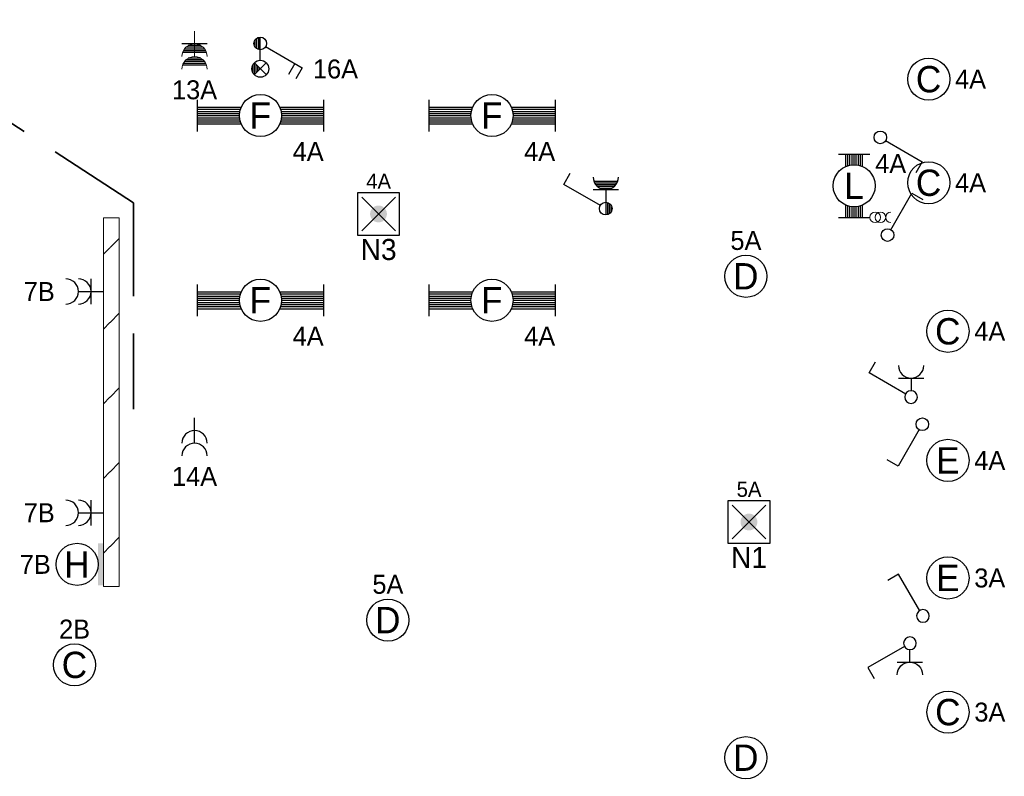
# Model space of a CAD drawing. Header units: millimetres. Extents: x 2866 to 82825, y 5804 to 55791.
# Tile 12 of 28: x 42472 to 51824, y 15143 to 22325. Entities that reach past the tile are written whole.
import ezdxf
from ezdxf.enums import TextEntityAlignment as Align

# ---------------------------------------------------------------- set-up
doc = ezdxf.new("R2010")
doc.units = ezdxf.units.MM
doc.linetypes.add('DGN Style 3', pattern=[1239.87276, 885.6234, -354.24936])
for name, color, linetype, lineweight in [('Level 14', 1, 'Continuous', 0), ('Level 16', 1, 'Continuous', 0), ('Level 18', 1, 'Continuous', 0), ('Level 19', 1, 'Continuous', 0), ('Level 20', 1, 'Continuous', 0), ('Level 54', 1, 'Continuous', 0)]:
    doc.layers.add(name, color=color, linetype=linetype, lineweight=lineweight)
doc.styles.add('Style-WORKING', font='WORKING.shx')

# ---------------------------------------------------------------- blocks, each defined once
blk = doc.blocks.new('EA7_1')
at = {"layer": 'Level 18', "color": 3, "linetype": 'Continuous', "lineweight": 25}
blk.add_circle((-2.5, 0), 2, dxfattribs=at)
blk.add_solid([(0, -2), (0, 2), (-0.5, -2), (-0.5, 2)], dxfattribs=at)
at = {"layer": 'Level 18', "color": 1, "linetype": 'Continuous', "lineweight": 18, "style": 'Style-WORKING'}
blk.add_attdef('EA7_1_1734', text='', height=1.8, dxfattribs=at).set_placement((-2.2, 2.5), align=Align.CENTER)
at = {"layer": 'Level 18', "color": 2, "linetype": 'Continuous', "lineweight": 18, "style": 'Style-WORKING'}
blk.add_attdef('EA7_1_1733', text='', height=2.5, dxfattribs=at).set_placement((-2.517, 0), align=Align.MIDDLE_CENTER)
at = {"layer": 'Level 18', "color": 1, "linetype": 'Continuous', "lineweight": 18, "style": 'Style-WORKING'}
blk.add_attdef('EA7_1_1735', text='', height=1.8, dxfattribs=at).set_placement((-5, 0), align=Align.MIDDLE_RIGHT)
blk.add_attdef('EA7_1_1736', text='', height=1.8, dxfattribs=at).set_placement((-2.2, -2.5), align=Align.TOP_CENTER)
blk = doc.blocks.new('EA1')
at = {"layer": 'Level 18', "color": 3, "linetype": 'Continuous', "lineweight": 25}
for p, q in [((-6, 1.5), (-6, -1.5)), ((6, 1.5), (6, -1.5)), ((-6, 0.8), (-1.82, 0.8)), ((-6, 0.6), (-1.9, 0.6)), ((-6, 0.4), (-1.95, 0.4)), ((-6, 0.2), (-2, 0.2)), ((-6, 0), (-2, 0)), ((1.82, 0.8), (6, 0.8)), ((1.9, 0.6), (6, 0.6)), ((1.95, 0.4), (6, 0.4)), ((2, 0.2), (6, 0.2)), ((2, 0), (6, 0)), ((-6, -0.2), (-2, -0.2)), ((-6, -0.4), (-1.95, -0.4)), ((-6, -0.6), (-1.9, -0.6)), ((-6, -0.8), (-1.82, -0.8)), ((1.82, -0.8), (6, -0.8)), ((1.9, -0.6), (6, -0.6)), ((1.95, -0.4), (6, -0.4)), ((2, -0.2), (6, -0.2))]:
    blk.add_line(p, q, dxfattribs=at)
blk.add_circle((0, 0), 2, dxfattribs=at)
at = {"layer": 'Level 18', "color": 1, "linetype": 'Continuous', "lineweight": 0, "style": 'Style-WORKING'}
blk.add_attdef('EA1_1945', (-6, 2.5), '', height=1.8, dxfattribs=at)
blk.add_attdef('EA1_1944', text='', height=1.8, dxfattribs=at).set_placement((6.6, 2.5), align=Align.RIGHT)
at = {"layer": 'Level 18', "color": 2, "linetype": 'Continuous', "lineweight": 18, "style": 'Style-WORKING'}
blk.add_attdef('EA1_1943', text='', height=2.5, dxfattribs=at).set_placement((-0.017, 0), align=Align.MIDDLE_CENTER)
at = {"layer": 'Level 18', "color": 1, "linetype": 'Continuous', "lineweight": 0, "style": 'Style-WORKING'}
blk.add_attdef('EA1_1946', text='', height=1.8, dxfattribs=at).set_placement((-6, -2.5), align=Align.TOP_LEFT)
blk.add_attdef('EA1_1947', text='', height=1.8, dxfattribs=at).set_placement((6, -2.5), align=Align.TOP_RIGHT)
blk = doc.blocks.new('EC6')
at = {"layer": 'Level 18', "color": 3, "linetype": 'Continuous', "lineweight": 25}
blk.add_circle((0, 0), 2, dxfattribs=at)
at = {"layer": 'Level 18', "color": 1, "linetype": 'Continuous', "lineweight": 18, "style": 'Style-WORKING'}
blk.add_attdef('EC6_900', text='', height=1.8, dxfattribs=at).set_placement((0.3, 2.5), align=Align.CENTER)
at = {"layer": 'Level 18', "color": 2, "linetype": 'Continuous', "lineweight": 18, "style": 'Style-WORKING'}
blk.add_attdef('EC6_899', text='', height=2.5, dxfattribs=at).set_placement((-0.017, 0), align=Align.MIDDLE_CENTER)
at = {"layer": 'Level 18', "color": 1, "linetype": 'Continuous', "lineweight": 18, "style": 'Style-WORKING'}
blk.add_attdef('EC6_901', text='', height=1.8, dxfattribs=at).set_placement((-1.9, 0), align=Align.MIDDLE_RIGHT)
blk.add_attdef('EC6_903', text='', height=1.8, dxfattribs=at).set_placement((2.5, 0), align=Align.MIDDLE_LEFT)
blk.add_attdef('EC6_902', text='', height=1.8, dxfattribs=at).set_placement((0.3, -2.5), align=Align.TOP_CENTER)
blk = doc.blocks.new('*U19')
at = {"layer": 'Level 18', "color": 3, "linetype": 'Continuous', "lineweight": 0, "extrusion": (0, 0, -1)}
for centre in [(-0.01, 0), (-1.01, 0)]:
    blk.add_circle(centre, 1, dxfattribs=at)
at = {"layer": 'Level 18', "color": 3, "linetype": 'Continuous', "lineweight": 0}
blk.add_arc((-1.99, 0), 1, 270.0063, 89.9937, dxfattribs=at)
blk = doc.blocks.new('EA3')
at = {"layer": 'Level 18', "color": 3, "linetype": 'Continuous', "lineweight": 25}
for p, q in [((-1.5, 3), (1.5, 3)), ((-0.8, 1.82), (-0.8, 3)), ((-0.6, 1.9), (-0.6, 3)), ((-0.4, 1.94), (-0.4, 3)), ((-0.2, 2), (-0.2, 3)), ((0, 2), (0, 3)), ((0.2, 2), (0.2, 3)), ((0.4, 1.94), (0.4, 3)), ((0.6, 1.9), (0.6, 3)), ((0.8, 1.82), (0.8, 3)), ((-0.8, -3), (-0.8, -1.82)), ((0.8, -3), (0.8, -1.82)), ((-0.6, -3), (-0.6, -1.9)), ((-0.4, -3), (-0.4, -1.96)), ((-0.2, -3), (-0.2, -2)), ((0, -3), (0, -2)), ((0.2, -3), (0.2, -2)), ((0.4, -3), (0.4, -1.96)), ((0.6, -3), (0.6, -1.9)), ((-1.5, -3), (1.5, -3))]:
    blk.add_line(p, q, dxfattribs=at)
blk.add_circle((0, -0.005), 2, dxfattribs=at)
at = {"layer": 'Level 18', "color": 1, "linetype": 'Continuous', "lineweight": 0, "style": 'Style-WORKING'}
blk.add_attdef('EA3_6380', text='', height=1.8, dxfattribs=at).set_placement((-2, 3), align=Align.TOP_RIGHT)
blk.add_attdef('EA3_6379', text='', height=1.8, dxfattribs=at).set_placement((2, 3), align=Align.TOP_LEFT)
at = {"layer": 'Level 18', "color": 2, "linetype": 'Continuous', "lineweight": 18, "style": 'Style-WORKING'}
blk.add_attdef('EA3_6376', text='', height=2.5, dxfattribs=at).set_placement((-0.021, -0.01), align=Align.MIDDLE_CENTER)
at = {"layer": 'Level 18', "color": 1, "linetype": 'Continuous', "lineweight": 0, "style": 'Style-WORKING'}
blk.add_attdef('EA3_6377', text='', height=1.8, dxfattribs=at).set_placement((-1.4, -3), align=Align.RIGHT)
blk.add_attdef('EA3_6378', (2, -3), '', height=1.8, dxfattribs=at)
blk = doc.blocks.new('EM1')
at = {"layer": 'Level 16', "color": 3, "linetype": 'Continuous', "lineweight": 25}
for p, q in [((1.2, 1.2), (1.2, -1.2)), ((1.68, 0.95), (1.68, -0.95)), ((1.85, 1.05), (1.85, -1.05)), ((2, 1.12), (2, -1.12)), ((2.88, 0.95), (2.88, -0.95)), ((3.05, 1.05), (3.05, -1.05)), ((3.2, 1.12), (3.2, -1.12)), ((1.35, 0.6), (1.35, -0.6)), ((1.52, 0.82), (1.52, -0.82)), ((2.55, 0.6), (2.55, -0.6)), ((2.72, 0.82), (2.72, -0.82))]:
    blk.add_line(p, q, dxfattribs=at)
at = {"layer": 'Level 16', "color": 3, "linetype": 'Continuous', "lineweight": 0}
blk.add_line((2.4, 0), (0, 0), dxfattribs=at)
for centre in [(2.4, 0), (3.6, 0)]:
    blk.add_arc(centre, 1.2, 90, 270, dxfattribs=at)
at = {"layer": 'Level 16', "color": 2, "linetype": 'Continuous', "lineweight": 0, "style": 'Style-WORKING'}
blk.add_attdef('EM1_8689', text='', height=1.8, rotation=90, dxfattribs=at).set_placement((4.65, 0), align=Align.TOP_CENTER)
blk.add_attdef('EM1_8688', text='', height=1.8, rotation=270, dxfattribs=at).set_placement((4.65, -0.3), align=Align.CENTER)
blk.add_attdef('EM1_8691', text='', height=1.8, rotation=180, dxfattribs=at).set_placement((4.05, 0), align=Align.MIDDLE_RIGHT)
blk.add_attdef('EM1_8690', text='', height=1.8, dxfattribs=at).set_placement((4.65, 0), align=Align.MIDDLE_LEFT)
blk = doc.blocks.new('EK6')
at = {"layer": 'Level 19', "color": 3, "linetype": 'Continuous', "lineweight": 25}
for p, q in [((0.3, 0.5), (2.3, 3.98)), ((2.3, 3.98), (3.35, 3.38)), ((1.8, 1.2), (1.8, -1.2)), ((2.28, 0.95), (2.28, -0.95)), ((2.45, 1.05), (2.45, -1.05)), ((2.6, 1.12), (2.6, -1.12)), ((0.6, 0), (-0.6, 0)), ((1.8, 0), (0.6, 0)), ((1.95, 0.6), (1.95, -0.6)), ((2.12, 0.82), (2.12, -0.82)), ((0.58, -0.15), (-0.58, -0.15)), ((0.5, -0.32), (-0.5, -0.32)), ((0.35, -0.48), (-0.35, -0.48))]:
    blk.add_line(p, q, dxfattribs=at)
blk.add_circle((0, 0), 0.6, dxfattribs=at)
blk.add_arc((3, 0), 1.2, 90, 270, dxfattribs=at)
at = {"layer": 'Level 19', "color": 1, "linetype": 'Continuous', "lineweight": 0, "style": 'Style-WORKING'}
blk.add_attdef('EK6_8754', text='', height=1.8, rotation=90, dxfattribs=at).set_placement((2.42, 5), align=Align.MIDDLE_LEFT)
blk.add_attdef('EK6_8753', text='', height=1.8, rotation=270, dxfattribs=at).set_placement((2.42, 4.4), align=Align.MIDDLE_RIGHT)
blk.add_attdef('EK6_8755', text='', height=1.8, rotation=180, dxfattribs=at).set_placement((2.12, 4.5), align=Align.TOP_CENTER)
blk.add_attdef('EK6_8752', text='', height=1.8, dxfattribs=at).set_placement((2.72, 4.5), align=Align.CENTER)
at = {"layer": 'Level 19', "color": 2, "linetype": 'Continuous', "lineweight": 0, "style": 'Style-WORKING'}
blk.add_attdef('EK6_8769', text='', height=1.8, rotation=90, dxfattribs=at).set_placement((4.05, 0.3), align=Align.TOP_CENTER)
blk.add_attdef('EK6_8768', text='', height=1.8, rotation=270, dxfattribs=at).set_placement((4.05, -0.3), align=Align.CENTER)
blk.add_attdef('EK6_8771', text='', height=1.8, rotation=180, dxfattribs=at).set_placement((3.45, 0), align=Align.MIDDLE_RIGHT)
blk.add_attdef('EK6_8770', text='', height=1.8, dxfattribs=at).set_placement((4.05, 0), align=Align.MIDDLE_LEFT)
blk = doc.blocks.new('EL1')
at = {"layer": 'Level 16', "color": 3, "linetype": 'Continuous', "lineweight": 25}
blk.add_line((2.4, 0), (0, 0), dxfattribs=at)
for centre in [(2.4, 0), (3.6, 0)]:
    blk.add_arc(centre, 1.2, 90, 270, dxfattribs=at)
at = {"layer": 'Level 16', "color": 2, "linetype": 'Continuous', "lineweight": 18, "style": 'Style-WORKING'}
blk.add_attdef('EL1_9476', text='', height=1.8, rotation=270, dxfattribs=at).set_placement((4.65, -0.3), align=Align.CENTER)
blk.add_attdef('EL1_9477', text='', height=1.8, rotation=90, dxfattribs=at).set_placement((4.65, 0), align=Align.TOP_CENTER)
blk.add_attdef('EL1_9479', text='', height=1.8, rotation=180, dxfattribs=at).set_placement((4.05, 0), align=Align.MIDDLE_RIGHT)
blk.add_attdef('EL1_9478', text='', height=1.8, dxfattribs=at).set_placement((4.65, 0), align=Align.MIDDLE_LEFT)
blk = doc.blocks.new('EL6_2')
at = {"layer": 'Level 16', "color": 3, "linetype": 'Continuous', "lineweight": 25}
for p, q in [((1.2, 1.2), (1.2, -1.2)), ((2.4, 0), (0, 0))]:
    blk.add_line(p, q, dxfattribs=at)
for centre in [(2.405, 0), (3.605, 0)]:
    blk.add_arc(centre, 1.2, 90, 270, dxfattribs=at)
at = {"layer": 'Level 16', "color": 2, "linetype": 'Continuous', "lineweight": 18, "style": 'Style-WORKING'}
blk.add_attdef('EL6_2_6266', text='', height=1.8, rotation=90, dxfattribs=at).set_placement((4.66, 0), align=Align.TOP_CENTER)
blk.add_attdef('EL6_2_6265', text='', height=1.8, rotation=270, dxfattribs=at).set_placement((4.66, -0.3), align=Align.CENTER)
blk.add_attdef('EL6_2_6268', text='', height=1.8, rotation=180, dxfattribs=at).set_placement((4.06, 0), align=Align.MIDDLE_RIGHT)
blk.add_attdef('EL6_2_6267', text='', height=1.8, dxfattribs=at).set_placement((4.66, 0), align=Align.MIDDLE_LEFT)
blk = doc.blocks.new('EH0')
at = {"layer": 'Level 19', "color": 3, "linetype": 'Continuous', "lineweight": 25}
for p, q in [((0.3, 0.5), (2.3, 3.98)), ((2.3, 3.98), (3.34, 3.38))]:
    blk.add_line(p, q, dxfattribs=at)
blk.add_circle((-0.005, 0), 0.6, dxfattribs=at)
at = {"layer": 'Level 19', "color": 1, "linetype": 'Continuous', "lineweight": 0, "style": 'Style-WORKING'}
blk.add_attdef('EH0_6285', text='', height=1.8, rotation=90, dxfattribs=at).set_placement((2.42, 5), align=Align.MIDDLE_LEFT)
blk.add_attdef('EH0_6284', text='', height=1.8, rotation=270, dxfattribs=at).set_placement((2.42, 4.4), align=Align.MIDDLE_RIGHT)
blk.add_attdef('EH0_6286', text='', height=1.8, rotation=180, dxfattribs=at).set_placement((2.12, 4.5), align=Align.TOP_CENTER)
blk.add_attdef('EH0_6283', text='', height=1.8, dxfattribs=at).set_placement((2.72, 4.5), align=Align.CENTER)
blk = doc.blocks.new('EK1_1')
at = {"layer": 'Level 19', "color": 3, "linetype": 'Continuous', "lineweight": 25}
for p, q in [((0.3, 0.5), (2.3, 3.98)), ((2.3, 3.98), (3.36, 3.38)), ((1.8, 1.2), (1.8, -1.2)), ((1.8, 0), (0.6, 0))]:
    blk.add_line(p, q, dxfattribs=at)
at = {"layer": 'Level 19', "color": 3, "linetype": 'Continuous', "lineweight": 25, "extrusion": (0, 0, -1)}
blk.add_circle((-0.005, 0), 0.6, dxfattribs=at)
at = {"layer": 'Level 19', "color": 3, "linetype": 'Continuous', "lineweight": 25}
blk.add_arc((3.005, 0), 1.2, 90, 270, dxfattribs=at)
at = {"layer": 'Level 19', "color": 1, "linetype": 'Continuous', "lineweight": 0, "style": 'Style-WORKING'}
blk.add_attdef('EK1_1_6464', text='', height=1.8, rotation=90, dxfattribs=at).set_placement((2.4199, 5), align=Align.MIDDLE_LEFT)
blk.add_attdef('EK1_1_6463', text='', height=1.8, rotation=270, dxfattribs=at).set_placement((2.4199, 4.4), align=Align.MIDDLE_RIGHT)
blk.add_attdef('EK1_1_6465', text='', height=1.8, rotation=180, dxfattribs=at).set_placement((2.1199, 4.5), align=Align.TOP_CENTER)
at = {"layer": 'Level 19', "color": 2, "linetype": 'Continuous', "lineweight": 0, "style": 'Style-WORKING'}
blk.add_attdef('EK1_1_6469', text='', height=1.8, rotation=90, dxfattribs=at).set_placement((4.0599, 0.3), align=Align.TOP_CENTER)
at = {"layer": 'Level 19', "color": 1, "linetype": 'Continuous', "lineweight": 0, "style": 'Style-WORKING'}
blk.add_attdef('EK1_1_6462', text='', height=1.8, dxfattribs=at).set_placement((2.7199, 4.5), align=Align.CENTER)
at = {"layer": 'Level 19', "color": 2, "linetype": 'Continuous', "lineweight": 0, "style": 'Style-WORKING'}
blk.add_attdef('EK1_1_6468', text='', height=1.8, rotation=270, dxfattribs=at).set_placement((4.0599, -0.3), align=Align.CENTER)
blk.add_attdef('EK1_1_6471', text='', height=1.8, rotation=180, dxfattribs=at).set_placement((3.4599, 0), align=Align.MIDDLE_RIGHT)
blk.add_attdef('EK1_1_6470', text='', height=1.8, dxfattribs=at).set_placement((4.0599, 0), align=Align.MIDDLE_LEFT)
blk = doc.blocks.new('EK1')
at = {"layer": 'Level 19', "color": 3, "linetype": 'Continuous', "lineweight": 25}
for p, q in [((0.3, 0.5), (2.3, 3.98)), ((2.3, 3.98), (3.34, 3.38)), ((1.8, 1.2), (1.8, -1.2)), ((1.8, 0), (0.6, 0))]:
    blk.add_line(p, q, dxfattribs=at)
blk.add_circle((-0.005, 0), 0.6, dxfattribs=at)
blk.add_arc((2.995, 0), 1.2, 90, 270, dxfattribs=at)
at = {"layer": 'Level 19', "color": 1, "linetype": 'Continuous', "lineweight": 0, "style": 'Style-WORKING'}
blk.add_attdef('EK1_6325', text='', height=1.8, rotation=90, dxfattribs=at).set_placement((2.42, 5), align=Align.MIDDLE_LEFT)
blk.add_attdef('EK1_6324', text='', height=1.8, rotation=270, dxfattribs=at).set_placement((2.42, 4.4), align=Align.MIDDLE_RIGHT)
blk.add_attdef('EK1_6326', text='', height=1.8, rotation=180, dxfattribs=at).set_placement((2.12, 4.5), align=Align.TOP_CENTER)
blk.add_attdef('EK1_6323', text='', height=1.8, dxfattribs=at).set_placement((2.72, 4.5), align=Align.CENTER)
at = {"layer": 'Level 19', "color": 2, "linetype": 'Continuous', "lineweight": 0, "style": 'Style-WORKING'}
blk.add_attdef('EK1_6330', text='', height=1.8, rotation=90, dxfattribs=at).set_placement((4.04, 0.3), align=Align.TOP_CENTER)
blk.add_attdef('EK1_6329', text='', height=1.8, rotation=270, dxfattribs=at).set_placement((4.04, -0.3), align=Align.CENTER)
blk.add_attdef('EK1_6332', text='', height=1.8, rotation=180, dxfattribs=at).set_placement((3.44, 0), align=Align.MIDDLE_RIGHT)
blk.add_attdef('EK1_6331', text='', height=1.8, dxfattribs=at).set_placement((4.04, 0), align=Align.MIDDLE_LEFT)
blk = doc.blocks.new('ED9_1')
at = {"layer": 'Level 20', "linetype": 'Continuous', "lineweight": 35}
h = blk.add_hatch(color=4, dxfattribs=at)
edge = h.paths.add_edge_path()
edge.add_arc((-0.002, 0), 0.8, 0, 360)
at = {"layer": 'Level 20', "color": 3, "linetype": 'Continuous', "lineweight": 25}
for p, q in [((2, 2), (-2, 2)), ((-2, 2), (-2, -2)), ((2, -2), (2, 2)), ((-2, -2), (2, -2))]:
    blk.add_line(p, q, dxfattribs=at)
at = {"layer": 'Level 20', "color": 4, "linetype": 'Continuous', "lineweight": 35}
for p, q in [((-1.6, 1.6), (1.6, -1.6)), ((-1.6, -1.6), (1.6, 1.6))]:
    blk.add_line(p, q, dxfattribs=at)
at = {"layer": 'Level 20', "color": 2, "linetype": 'Continuous', "lineweight": 25, "style": 'Style-WORKING'}
blk.add_attdef('ED9_1_13027', text='', height=2, dxfattribs=at).set_placement((0.34, 2.71), align=Align.CENTER)
at = {"layer": 'Level 20', "color": 1, "linetype": 'Continuous', "lineweight": 18, "style": 'Style-WORKING'}
blk.add_attdef('ED9_1_13024', text='', height=1.44, dxfattribs=at).set_placement((0.01, 2.39), align=Align.CENTER)
at = {"layer": 'Level 20', "color": 2, "linetype": 'Continuous', "lineweight": 25, "style": 'Style-WORKING'}
blk.add_attdef('ED9_1_13025', text='', height=2, dxfattribs=at).set_placement((-2.05, -0.94), align=Align.RIGHT)
blk.add_attdef('ED9_1_13026', (2.89, -0.94), '', height=2, dxfattribs=at)
at = {"layer": 'Level 20', "color": 1, "linetype": 'Continuous', "lineweight": 18, "style": 'Style-WORKING'}
blk.add_attdef('ED9_1_13020', text='', height=1.44, dxfattribs=at).set_placement((-2.24, -0.94), align=Align.RIGHT)
blk.add_attdef('ED9_1_13021', (2.89, -0.94), '', height=1.44, dxfattribs=at)
at = {"layer": 'Level 20', "color": 2, "linetype": 'Continuous', "lineweight": 25, "style": 'Style-WORKING'}
blk.add_attdef('ED9_1_13028', text='', height=2, dxfattribs=at).set_placement((0.007, -2.37), align=Align.TOP_CENTER)
at = {"layer": 'Level 20', "color": 1, "linetype": 'Continuous', "lineweight": 18, "style": 'Style-WORKING'}
blk.add_attdef('ED9_1_13022', text='', height=1.44, dxfattribs=at).set_placement((0.24, -2.54), align=Align.TOP_CENTER)
blk = doc.blocks.new('EI5')
at = {"layer": 'Level 16', "color": 3, "linetype": 'Continuous', "lineweight": 25}
for p, q in [((0.3, 0.5), (2.3, 3.98)), ((2.3, 3.98), (3.35, 3.38)), ((1.9, 3.28), (2.95, 2.68)), ((0.6, 0), (-0.6, 0)), ((1.6, 0), (0.6, 0)), ((1.82, -0.58), (2.98, 0.58)), ((1.82, 0.58), (2.98, -0.58)), ((0.58, -0.15), (-0.58, -0.15)), ((0.5, -0.32), (-0.5, -0.32)), ((0.35, -0.48), (-0.35, -0.48)), ((2.95, -0.55), (1.85, -0.55)), ((2.8, -0.4), (2, -0.4)), ((2.75, -0.72), (2.05, -0.72)), ((2.65, -0.25), (2.15, -0.25)), ((2.48, -0.08), (2.32, -0.08))]:
    blk.add_line(p, q, dxfattribs=at)
for centre, radius in [((0, 0), 0.6), ((2.4, 0), 0.8)]:
    blk.add_circle(centre, radius, dxfattribs=at)
at = {"layer": 'Level 16', "color": 1, "linetype": 'Continuous', "lineweight": 0, "style": 'Style-WORKING'}
blk.add_attdef('EI5_13427', text='', height=1.8, rotation=90, dxfattribs=at).set_placement((2.42, 5), align=Align.MIDDLE_LEFT)
blk.add_attdef('EI5_13426', text='', height=1.8, rotation=270, dxfattribs=at).set_placement((2.42, 4.4), align=Align.MIDDLE_RIGHT)
blk.add_attdef('EI5_13428', text='', height=1.8, rotation=180, dxfattribs=at).set_placement((2.12, 4.5), align=Align.TOP_CENTER)
blk.add_attdef('EI5_13425', text='', height=1.8, dxfattribs=at).set_placement((2.72, 4.5), align=Align.CENTER)

msp = doc.modelspace()

# ---------------------------------------------------------------- hatches: boundary and pattern name
at = {"layer": 'Level 14', "linetype": 'Continuous', "lineweight": 18}
h = msp.add_hatch(dxfattribs=at)
h.set_pattern_fill('EZ7', color=2, style=0, pattern_type=2)
h.set_pattern_definition([(45, (43330.56, 18742.47), (-709, 6e-14), [1001.26, -1.41])])
h.paths.add_polyline_path([(43417.7, 16944.7), (43417.7, 20444.7), (43267.7, 20444.7), (43267.7, 16944.7)])

# ---------------------------------------------------------------- linework, layer by layer
at = {"layer": 'Level 14', "color": 3, "linetype": 'CONTINUOUS', "lineweight": 0}
for p, q in [((43267.7, 16944.7), (43267.7, 20444.7)), ((43267.7, 20444.7), (43342.7, 20444.7)), ((43417.7, 20444.7), (43342.7, 20444.7)), ((43417.7, 16944.7), (43417.7, 20444.7)), ((43267.7, 16944.7), (43342.7, 16944.7)), ((43417.7, 16944.7), (43342.7, 16944.7))]:
    msp.add_line(p, q, dxfattribs=at)
at = {"layer": 'Level 54', "color": 4, "linetype": 'DGN Style 3', "lineweight": 35}
for q in [(40886.4, 22324.8), (43552, 18629.3)]:
    msp.add_line((43552, 20585.5), q, dxfattribs=at)

# ---------------------------------------------------------------- block references
at = {"layer": 'Level 16', "color": 3, "linetype": 'Continuous', "lineweight": 0, "xscale": 100, "yscale": 100, "zscale": 100, "rotation": 270}
msp.add_blockref('EM1', (44133.5, 22214.7), dxfattribs=at).add_auto_attribs({'EM1_8689': '13A'})
at = {"layer": 'Level 16', "color": 3, "linetype": 'Continuous', "lineweight": 25, "xscale": 100, "yscale": 100, "zscale": 100, "rotation": 270}
for name, p, values in [('EI5', (44757.7, 22099.2), {'EI5_13427': '16A'}), ('EL1', (44133.5, 18544.7), {'EL1_9477': '14A'})]:
    msp.add_blockref(name, p, dxfattribs=at).add_auto_attribs(values)
at = {"layer": 'Level 16', "color": 3, "linetype": 'Continuous', "lineweight": 25}
ref = msp.add_blockref('EL6_2', (43270.2, 19744.7), dxfattribs=dict(at, xscale=100, yscale=100, zscale=100, rotation=180))
ref.add_attrib('EL6_2_6268', '7B', dxfattribs={"color": 2, "linetype": 'Continuous', "lineweight": 18, "height": 180, "style": 'Style-WORKING'}).set_placement((42805.2, 19744.7), align=Align.MIDDLE_RIGHT)
ref = msp.add_blockref('EL6_2', (43270.2, 17644.7), dxfattribs=dict(at, xscale=100, yscale=100, zscale=100, rotation=180))
ref.add_attrib('EL6_2_6268', '7B', dxfattribs={"color": 2, "linetype": 'Continuous', "lineweight": 18, "height": 180, "style": 'Style-WORKING'}).set_placement((42805.2, 17644.7), align=Align.MIDDLE_RIGHT)
at = {"layer": 'Level 18', "color": 3, "linetype": 'Continuous', "lineweight": 25, "xscale": 100, "yscale": 100, "zscale": 100}
for name, p, values in [('EC6', (51106.2, 21760.2), {'EC6_899': 'C', 'EC6_903': '4A'}), ('EA1', (44759.4, 21414.9), {'EA1_1943': 'F', 'EA1_1947': '4A'}), ('EA1', (46958.1, 21414.9), {'EA1_1943': 'F', 'EA1_1947': '4A'}), ('EC6', (51106.2, 20777.1), {'EC6_899': 'C', 'EC6_903': '4A'}), ('EA1', (44759.4, 19661.3), {'EA1_1943': 'F', 'EA1_1947': '4A'}), ('EA1', (46958.1, 19661.3), {'EA1_1943': 'F', 'EA1_1947': '4A'}), ('EC6', (51288.6, 19367), {'EC6_899': 'C', 'EC6_903': '4A'}), ('EC6', (51288.6, 18141.8), {'EC6_899': 'E', 'EC6_903': '4A'}), ('EC6', (51288.6, 17025.6), {'EC6_899': 'E', 'EC6_903': '3A'}), ('EC6', (51289.3, 15752.2), {'EC6_899': 'C', 'EC6_903': '3A'})]:
    msp.add_blockref(name, p, dxfattribs=at).add_auto_attribs(values)
at = {"layer": 'Level 18', "color": 3, "linetype": 'Continuous', "lineweight": 25}
ref = msp.add_blockref('EA3', (50397.7, 20748.7), dxfattribs=dict(at, xscale=100, yscale=100, zscale=100))
ref.add_attrib('EA3_6376', 'L', dxfattribs={"color": 2, "linetype": 'Continuous', "lineweight": 18, "height": 250, "style": 'Style-WORKING'}).set_placement((50395.6, 20747.7), align=Align.MIDDLE_CENTER)
ref.add_attrib('EA3_6379', '4A', dxfattribs={"color": 1, "linetype": 'Continuous', "lineweight": 0, "height": 180, "style": 'Style-WORKING'}).set_placement((50597.7, 21048.7), align=Align.TOP_LEFT)
at = {"layer": 'Level 18', "color": 3, "linetype": 'Continuous', "lineweight": 0, "xscale": 50, "yscale": 50, "zscale": 50, "rotation": 180}
msp.add_blockref('*U19', (50647.7, 20448.7), dxfattribs=at)
at = {"layer": 'Level 18', "color": 3, "linetype": 'Continuous', "lineweight": 25}
ref = msp.add_blockref('EC6', (49369.9, 19889.4), dxfattribs=dict(at, xscale=100, yscale=100, zscale=100))
ref.add_attrib('EC6_899', 'D', dxfattribs={"color": 2, "linetype": 'Continuous', "lineweight": 18, "height": 250, "style": 'Style-WORKING'}).set_placement((49368.3, 19889.4), align=Align.MIDDLE_CENTER)
ref.add_attrib('EC6_900', '5A', dxfattribs={"color": 1, "linetype": 'Continuous', "lineweight": 18, "height": 180, "style": 'Style-WORKING'}).set_placement((49369.9, 20139.4), align=Align.CENTER)
ref = msp.add_blockref('EA7_1', (43267.7, 17154.7), dxfattribs=dict(at, xscale=100, yscale=100, zscale=100))
ref.add_attrib('EA7_1_1733', 'H', dxfattribs={"color": 2, "linetype": 'Continuous', "lineweight": 18, "height": 250, "style": 'Style-WORKING'}).set_placement((43016.1, 17154.7), align=Align.MIDDLE_CENTER)
ref.add_attrib('EA7_1_1735', '7B', dxfattribs={"color": 1, "linetype": 'Continuous', "lineweight": 18, "height": 180, "style": 'Style-WORKING'}).set_placement((42767.7, 17154.7), align=Align.MIDDLE_RIGHT)
ref = msp.add_blockref('EC6', (45969.6, 16625.4), dxfattribs=dict(at, xscale=100, yscale=100, zscale=100))
ref.add_attrib('EC6_899', 'D', dxfattribs={"color": 2, "linetype": 'Continuous', "lineweight": 18, "height": 250, "style": 'Style-WORKING'}).set_placement((45967.9, 16625.4), align=Align.MIDDLE_CENTER)
ref.add_attrib('EC6_900', '5A', dxfattribs={"color": 1, "linetype": 'Continuous', "lineweight": 18, "height": 180, "style": 'Style-WORKING'}).set_placement((45969.6, 16875.4), align=Align.CENTER)
ref = msp.add_blockref('EC6', (42993.5, 16200.4), dxfattribs=dict(at, xscale=100, yscale=100, zscale=100))
ref.add_attrib('EC6_899', 'C', dxfattribs={"color": 2, "linetype": 'Continuous', "lineweight": 18, "height": 250, "style": 'Style-WORKING'}).set_placement((42991.8, 16200.3), align=Align.MIDDLE_CENTER)
ref.add_attrib('EC6_900', '2B', dxfattribs={"color": 1, "linetype": 'Continuous', "lineweight": 18, "height": 180, "style": 'Style-WORKING'}).set_placement((42993.5, 16450.3), align=Align.CENTER)
ref = msp.add_blockref('EC6', (49369.9, 15319.3), dxfattribs=dict(at, xscale=100, yscale=100, zscale=100))
ref.add_attrib('EC6_899', 'D', dxfattribs={"color": 2, "linetype": 'Continuous', "lineweight": 18, "height": 250, "style": 'Style-WORKING'}).set_placement((49368.3, 15319.3), align=Align.MIDDLE_CENTER)
ref.add_attrib('EC6_902', '5A', dxfattribs={"color": 1, "linetype": 'Continuous', "lineweight": 18, "height": 180, "style": 'Style-WORKING'}).set_placement((49369.9, 15069.3), align=Align.TOP_CENTER)
at = {"layer": 'Level 19', "color": 3, "linetype": 'Continuous', "lineweight": 25, "xscale": 100, "yscale": 100, "zscale": 100}
for name, p, rotation in [('EH0', (50646.3, 21206.7), 270), ('EK6', (48038.7, 20531.6), 90), ('EK1_1', (50938.2, 18741.8), 90), ('EH0', (51044.9, 18484.4), 180)]:
    msp.add_blockref(name, p, dxfattribs=dict(at, rotation=rotation))
msp.add_blockref('EH0', (50715.1, 20280), dxfattribs=at)
at = {"layer": 'Level 19', "color": 3, "linetype": 'Continuous', "lineweight": 25, "extrusion": (0, 0, -1), "xscale": 100, "yscale": 100, "zscale": 100}
msp.add_blockref('EH0', (-51050.5, 16665), dxfattribs=at)
at = {"layer": 'Level 19', "color": 3, "linetype": 'Continuous', "lineweight": 25, "extrusion": (0, 0, -1), "xscale": 100, "yscale": 100, "zscale": 100, "rotation": 270}
msp.add_blockref('EK1', (-50927, 16405.7), dxfattribs=at)
at = {"layer": 'Level 20', "color": 4, "linetype": 'Continuous', "lineweight": 35, "xscale": 100, "yscale": 100, "zscale": 100}
for p, values in [((45880.4, 20480.7), {'ED9_1_13024': '4A', 'ED9_1_13028': 'N3'}), ((49398.6, 17556.5), {'ED9_1_13024': '5A', 'ED9_1_13028': 'N1'})]:
    msp.add_blockref('ED9_1', p, dxfattribs=at).add_auto_attribs(values)

doc.saveas('drawing.dxf')
